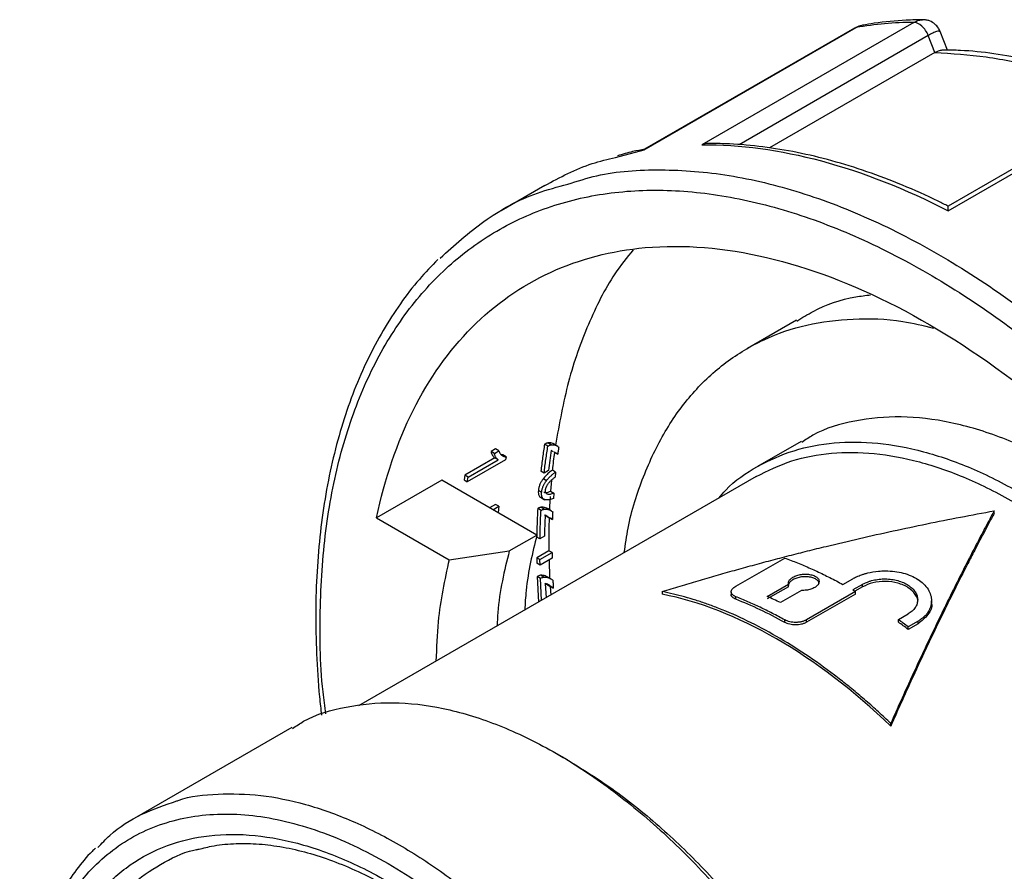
# Model space of a CAD drawing. Header units: inches. Extents: x 0 to 44, y 0 to 34.
# Tile 13 of 15: x 34 to 36.5, y 28.5 to 30.6. Entities that reach past the tile are written whole.
import ezdxf

# ---------------------------------------------------------------- set-up
doc = ezdxf.new("R2010")
doc.units = ezdxf.units.IN
doc.header["$LTSCALE"] = 4
doc.header["$MEASUREMENT"] = 0

msp = doc.modelspace()

# ---------------------------------------------------------------- linework, layer by layer
for p, q in [((35.6023, 30.307), (36.1451, 30.6203)), ((36.1407, 30.6187), (35.6034, 30.3086)), ((36.2924, 30.6335), (35.7495, 30.3201)), ((36.1613, 30.6263), (36.1393, 30.6178)), ((36.1451, 30.6203), (36.141, 30.6181)), ((36.3782, 30.5622), (36.3598, 30.6097)), ((36.3291, 30.5997), (35.8449, 30.3202)), ((36.346, 30.5562), (36.3291, 30.5997)), ((36.346, 30.5562), (35.9229, 30.312)), ((36.3797, 30.1513), (36.9225, 30.4647)), ((36.9043, 30.4658), (36.3798, 30.163)), ((35.5288, 30.2876), (35.6023, 30.307)), ((35.6023, 30.307), (35.6042, 30.3086)), ((35.3477, 30.2155), (35.2363, 30.1512)), ((35.9917, 29.8713), (35.8665, 29.799)), ((35.3559, 29.5486), (35.3474, 29.5535)), ((35.3639, 29.5519), (35.3555, 29.5568)), ((35.3814, 29.5481), (35.37, 29.5547)), ((36.004, 29.5608), (35.8926, 29.4965)), ((35.222, 29.5416), (35.2104, 29.5349)), ((35.2189, 29.53), (35.2104, 29.5349)), ((35.2189, 29.53), (35.2305, 29.5367)), ((35.2305, 29.5367), (35.222, 29.5416)), ((35.2406, 29.5266), (35.2372, 29.5272)), ((35.2491, 29.5216), (35.2406, 29.5266)), ((35.3705, 29.5342), (35.3646, 29.5376)), ((35.3805, 29.5283), (35.3721, 29.5332)), ((35.3727, 29.5327), (35.3811, 29.5278)), ((35.3805, 29.5283), (35.3776, 29.53)), ((35.2198, 29.5185), (35.1436, 29.4745)), ((35.2476, 29.5136), (35.1498, 29.4571)), ((35.1521, 29.4696), (35.2283, 29.5136)), ((35.2283, 29.5136), (35.2198, 29.5185)), ((35.2491, 29.5216), (35.2476, 29.5136)), ((35.3464, 29.4797), (35.338, 29.4846)), ((35.3579, 29.4864), (35.3464, 29.4797)), ((35.3757, 29.4824), (35.3673, 29.4873)), ((35.3757, 29.4824), (35.3743, 29.4692)), ((35.8885, 29.4708), (34.8717, 28.8838)), ((35.0845, 29.4615), (34.9175, 29.365)), ((35.3277, 29.321), (35.0845, 29.4615)), ((35.1436, 29.4745), (35.1413, 29.462)), ((35.1413, 29.462), (35.1498, 29.4571)), ((35.1521, 29.4696), (35.1436, 29.4745)), ((35.1498, 29.4571), (35.1521, 29.4696)), ((35.3522, 29.4601), (35.3438, 29.465)), ((35.3649, 29.4614), (35.3626, 29.4333)), ((35.3399, 29.4301), (35.3315, 29.4349)), ((35.3626, 29.4333), (35.3709, 29.4285)), ((35.3709, 29.4285), (35.37, 29.415)), ((35.3366, 29.418), (35.3476, 29.4116)), ((35.222, 29.3996), (35.2068, 29.3909)), ((35.2152, 29.386), (35.2304, 29.3948)), ((35.2304, 29.3948), (35.222, 29.3996)), ((35.2304, 29.3948), (35.2289, 29.3781)), ((35.3383, 29.384), (35.3299, 29.3888)), ((35.3465, 29.3872), (35.3381, 29.3921)), ((35.364, 29.3834), (35.3545, 29.3888)), ((36.4977, 29.3765), (36.4977, 29.383)), ((34.9175, 29.365), (35.1032, 29.2578)), ((35.3471, 29.3729), (35.3584, 29.3663)), ((35.3555, 29.3681), (35.3488, 29.372)), ((35.3667, 29.3615), (35.3584, 29.3663)), ((35.3591, 29.3658), (35.3674, 29.3609)), ((35.3667, 29.3615), (35.3626, 29.3639)), ((35.2571, 29.2803), (35.3277, 29.321)), ((35.3357, 29.3111), (35.3274, 29.316)), ((35.3472, 29.3178), (35.3357, 29.3111)), ((35.1032, 29.2578), (35.2571, 29.2803)), ((35.3582, 29.2809), (35.3273, 29.263)), ((35.3356, 29.2582), (35.3666, 29.2761)), ((35.3666, 29.2761), (35.3582, 29.2809)), ((35.3666, 29.2761), (35.3668, 29.2621)), ((35.3273, 29.263), (35.3275, 29.2491)), ((35.3356, 29.2582), (35.3273, 29.263)), ((35.3359, 29.2442), (35.3275, 29.2491)), ((35.3359, 29.2442), (35.3356, 29.2582)), ((35.3668, 29.2621), (35.3359, 29.2442)), ((35.3588, 29.2575), (35.3604, 29.2103)), ((35.8366, 29.1899), (35.9618, 29.2622)), ((35.3285, 29.2149), (35.3321, 29.1496)), ((35.3368, 29.2101), (35.3285, 29.2149)), ((35.3452, 29.2132), (35.3368, 29.218)), ((35.3399, 29.1541), (35.3368, 29.2101)), ((35.3636, 29.2088), (35.3542, 29.2142)), ((36.1108, 29.1946), (36.1358, 29.209)), ((35.3481, 29.1975), (35.3607, 29.1902)), ((35.3492, 29.197), (35.3513, 29.1607)), ((35.369, 29.1854), (35.3607, 29.1902)), ((35.3615, 29.1896), (35.3631, 29.1675)), ((35.3615, 29.1896), (35.3698, 29.1848)), ((35.6487, 29.1764), (35.6487, 29.1696)), ((35.825, 29.1756), (35.825, 29.1671)), ((35.9173, 29.1639), (35.9716, 29.1952)), ((35.9716, 29.1887), (35.9173, 29.1574)), ((36.005, 29.1794), (35.9507, 29.148)), ((35.9716, 29.1887), (35.9716, 29.1952)), ((36.1428, 29.1764), (36.0175, 29.1041)), ((36.1609, 29.1949), (36.1358, 29.1805)), ((36.1358, 29.1805), (36.1428, 29.1764)), ((36.1609, 29.1885), (36.1414, 29.1773)), ((36.1428, 29.17), (36.1428, 29.1764)), ((36.1609, 29.1885), (36.1609, 29.1949)), ((35.8366, 29.1568), (35.8366, 29.1633)), ((36.1428, 29.17), (36.0175, 29.0977)), ((36.3375, 29.1462), (36.3375, 29.1527)), ((35.9618, 29.0974), (35.9618, 29.1039)), ((36.0175, 29.0977), (36.0175, 29.1041)), ((36.2528, 29.1046), (36.2778, 29.119)), ((36.2528, 29.0981), (36.2528, 29.1046)), ((36.3029, 29.1006), (36.2778, 29.0861)), ((36.3029, 29.0941), (36.3029, 29.1006)), ((36.3029, 29.0941), (36.2778, 29.0796)), ((36.2778, 29.0796), (36.2778, 29.0861)), ((34.7009, 28.8284), (34.2972, 28.5954)), ((36.2333, 28.8321), (36.2333, 28.8389)), ((35.4057, 28.7458), (35.379, 28.7612))]:
    msp.add_line(p, q)
for points, knots in [([(36.3178, 30.6404), (36.3027, 30.64), (36.2597, 30.6391), (36.2075, 30.634), (36.171, 30.628), (36.161, 30.6263)], [0, 0, 0, 0, 0.283092, 0.80588, 1, 1, 1, 1]), ([(36.2924, 30.6335), (36.2966, 30.6357), (36.3044, 30.6396), (36.3115, 30.6399), (36.3147, 30.64)], [0, 0, 0, 0, 0.548677, 1, 1, 1, 1]), ([(36.3597, 30.6099), (36.3583, 30.613), (36.3551, 30.6198), (36.3463, 30.6299), (36.3352, 30.6366), (36.3242, 30.6399), (36.318, 30.6402), (36.3149, 30.6403)], [0, 0, 0, 0, 0.1959893, 0.4301273, 0.7008774, 0.8479264, 1, 1, 1, 1]), ([(36.1631, 30.6263), (36.1617, 30.6262), (36.155, 30.6256), (36.1495, 30.6227), (36.1451, 30.6203)], [0, 0, 0, 0, 0.207122, 1, 1, 1, 1]), ([(36.3291, 30.5997), (36.3256, 30.6088), (36.3197, 30.6176), (36.3062, 30.63), (36.2987, 30.6336), (36.2924, 30.6335)], [0, 0, 0, 0, 0.5, 0.5, 1, 1, 1, 1]), ([(36.359, 30.6094), (36.3591, 30.6099), (36.3596, 30.6116), (36.3562, 30.6116), (36.3503, 30.6103), (36.3413, 30.6065), (36.3332, 30.602), (36.3291, 30.5997)], [0, 0, 0, 0, 0.081073, 0.305206, 0.525404, 0.762533, 1, 1, 1, 1]), ([(36.346, 30.5562), (36.3501, 30.5584), (36.3583, 30.5625), (36.3643, 30.5629), (36.3673, 30.563)], [0, 0, 0, 0, 0.5104163, 1, 1, 1, 1]), ([(36.8671, 30.4443), (36.8627, 30.4464), (36.8281, 30.4626), (36.7634, 30.4869), (36.6734, 30.5166), (36.5845, 30.5389), (36.497, 30.5541), (36.4245, 30.562), (36.3819, 30.5623), (36.3673, 30.5624)], [0, 0, 0, 0, 0.02542, 0.202429, 0.379333, 0.556019, 0.732344, 0.908142, 1, 1, 1, 1]), ([(36.346, 30.5562), (36.3895, 30.5538), (36.4766, 30.5488), (36.6136, 30.5188), (36.7366, 30.4807), (36.8144, 30.4452), (36.8447, 30.4314)], [0, 0, 0, 0, 0.274909, 0.549818, 0.824726, 1, 1, 1, 1]), ([(35.6041, 30.3087), (35.5936, 30.3068), (35.5697, 30.3025), (35.5468, 30.2957), (35.534, 30.292)], [0, 0, 0, 0, 0.440641, 1, 1, 1, 1]), ([(35.7723, 30.3231), (35.7707, 30.3233), (35.7629, 30.324), (35.7554, 30.3218), (35.7495, 30.3201)], [0, 0, 0, 0, 0.213787, 1, 1, 1, 1]), ([(35.7495, 30.3201), (35.8472, 30.321), (35.95, 30.3071), (36.1616, 30.2504), (36.2703, 30.2076), (36.3797, 30.1513)], [0, 0, 0, 0, 0.5, 0.5, 1, 1, 1, 1]), ([(36.3801, 30.1628), (36.3717, 30.1671), (36.3326, 30.1868), (36.2632, 30.2175), (36.1722, 30.2523), (36.0821, 30.2802), (35.9932, 30.3015), (35.9059, 30.3158), (35.8322, 30.3228), (35.7884, 30.3231), (35.7723, 30.3233)], [0, 0, 0, 0, 0.040388, 0.186504, 0.332636, 0.478723, 0.624719, 0.770568, 0.916203, 1, 1, 1, 1]), ([(35.3477, 30.2155), (35.387, 30.2368), (35.444, 30.2676), (35.5088, 30.2829), (35.5288, 30.2876)], [0, 0, 0, 0, 0.691261, 1, 1, 1, 1]), ([(35.4067, 30.2192), (35.4311, 30.2271), (35.5055, 30.2511), (35.6439, 30.2598), (35.8182, 30.2466), (36.001, 30.2025), (36.1887, 30.1301), (36.3789, 30.03), (36.5686, 29.9037), (36.7553, 29.7531), (36.9361, 29.5802), (37.1086, 29.3877), (37.2701, 29.1782), (37.4184, 28.9549), (37.5513, 28.7209), (37.6669, 28.4795), (37.7635, 28.2344), (37.8398, 27.9891), (37.8946, 27.747), (37.9271, 27.5117), (37.9369, 27.2865), (37.9239, 27.0748), (37.8881, 26.8797), (37.8305, 26.7033), (37.7501, 26.551), (37.6807, 26.4508), (37.6331, 26.4101), (37.6253, 26.4034)], [0, 0, 0, 0, 0.02063, 0.06285, 0.10507, 0.147289, 0.189509, 0.231728, 0.273948, 0.316168, 0.358387, 0.400607, 0.442827, 0.485046, 0.527266, 0.569486, 0.611705, 0.653925, 0.696145, 0.738364, 0.780584, 0.822804, 0.865023, 0.907243, 0.949462, 0.991682, 1, 1, 1, 1]), ([(35.0801, 30.03), (35.1165, 30.0627), (35.1919, 30.1305), (35.3031, 30.192), (35.3805, 30.2123), (35.4067, 30.2192)], [0, 0, 0, 0, 0.381745, 0.790817, 1, 1, 1, 1]), ([(34.7878, 28.8634), (34.7853, 28.8821), (34.7724, 28.9776), (34.7713, 29.1403), (34.7855, 29.347), (34.8238, 29.5363), (34.8833, 29.7066), (34.9637, 29.8551), (35.0638, 29.9797), (35.1821, 30.0785), (35.3169, 30.1503), (35.4663, 30.1939), (35.6281, 30.2087), (35.7999, 30.1945), (35.9794, 30.1515), (36.1638, 30.0803), (36.3506, 29.982), (36.537, 29.8579), (36.7204, 29.7099), (36.898, 29.5401), (37.0674, 29.351), (37.2261, 29.1452), (37.3718, 28.9258), (37.5023, 28.6959), (37.6159, 28.4588), (37.7108, 28.218), (37.7857, 27.977), (37.8396, 27.7392), (37.8715, 27.508), (37.8812, 27.2868), (37.8684, 27.0788), (37.8333, 26.8871), (37.7764, 26.7142), (37.6986, 26.5629), (37.6009, 26.4351), (37.4849, 26.3329), (37.352, 26.2576), (37.2044, 26.2104), (37.0441, 26.1919), (36.8734, 26.2024), (36.6948, 26.2419), (36.5107, 26.309), (36.3244, 26.4061), (36.1967, 26.4829), (36.133, 26.5332), (36.1305, 26.5352)], [0, 0, 0, 0, 0.005903, 0.030125, 0.054348, 0.07857, 0.102792, 0.127014, 0.151236, 0.175458, 0.199681, 0.223903, 0.248125, 0.272347, 0.296569, 0.320792, 0.345014, 0.369236, 0.393458, 0.41768, 0.441902, 0.466125, 0.490347, 0.514569, 0.538791, 0.563013, 0.587235, 0.611458, 0.63568, 0.659902, 0.684124, 0.708346, 0.732569, 0.756791, 0.781013, 0.805235, 0.829457, 0.853679, 0.877902, 0.902124, 0.926346, 0.950568, 0.97479, 0.999013, 1, 1, 1, 1]), ([(36.3797, 30.1513), (36.3797, 30.1542), (36.3797, 30.1599), (36.3798, 30.1639), (36.38, 30.1628), (36.38, 30.1626)], [0, 0, 0, 0, 0.456558, 0.912485, 1, 1, 1, 1]), ([(34.9175, 29.365), (34.9386, 29.4658), (34.9701, 29.5581), (35.052, 29.7218), (35.1026, 29.7931), (35.2206, 29.9118), (35.288, 29.9592), (35.437, 30.0277), (35.5185, 30.049), (35.6052, 30.0568)], [0, 0, 0, 0, 0.25, 0.25, 0.5, 0.5, 0.75, 0.75, 1, 1, 1, 1]), ([(35.6052, 30.0568), (35.703, 30.0655), (35.8074, 30.0571), (36.0239, 30.0062), (36.136, 29.9639), (36.3615, 29.8476), (36.475, 29.7737), (36.6971, 29.5983), (36.8057, 29.4968), (37.0122, 29.272), (37.1101, 29.1486), (37.2896, 28.8867), (37.3712, 28.7482), (37.5138, 28.4636), (37.5748, 28.3176), (37.6727, 28.0261), (37.7096, 27.8806), (37.7335, 27.7393)], [0, 0, 0, 0, 0.125, 0.125, 0.25, 0.25, 0.375, 0.375, 0.5, 0.5, 0.625, 0.625, 0.75, 0.75, 0.875, 0.875, 1, 1, 1, 1]), ([(35.5738, 30.0514), (35.5578, 30.0313), (35.5132, 29.9753), (35.4575, 29.8621), (35.405, 29.7166), (35.3852, 29.6064), (35.3753, 29.5512)], [0, 0, 0, 0, 0.157446, 0.438297, 0.719149, 1, 1, 1, 1]), ([(35.0744, 30.0264), (35.0584, 30.0098), (35.0243, 29.9746), (34.9777, 29.9137), (34.9335, 29.8454), (34.8942, 29.7714), (34.8598, 29.6924), (34.8303, 29.6083), (34.806, 29.5196), (34.7868, 29.4265), (34.7729, 29.3294), (34.7644, 29.2286), (34.761, 29.1244), (34.7634, 29.0172), (34.7686, 28.9288), (34.7749, 28.8755), (34.7768, 28.8597)], [0, 0, 0, 0, 0.066366, 0.140732, 0.215289, 0.290048, 0.364999, 0.440116, 0.515367, 0.590718, 0.666139, 0.741603, 0.817089, 0.892581, 0.968066, 1, 1, 1, 1]), ([(35.9932, 29.8688), (36.0068, 29.8774), (36.0525, 29.9062), (36.1162, 29.9284), (36.1688, 29.9344), (36.1814, 29.9358)], [0, 0, 0, 0, 0.2431467, 0.8175241, 1, 1, 1, 1]), ([(35.5513, 29.2761), (35.5543, 29.2972), (35.5641, 29.3674), (35.5985, 29.4723), (35.6534, 29.5889), (35.7245, 29.687), (35.8094, 29.7661), (35.9074, 29.8247), (36.0167, 29.8624), (36.1361, 29.8772), (36.2453, 29.8741), (36.3162, 29.8573), (36.3424, 29.8511)], [0, 0, 0, 0, 0.047491, 0.158397, 0.269302, 0.380207, 0.491113, 0.602018, 0.712924, 0.823829, 0.934735, 1, 1, 1, 1]), ([(37.3817, 28.7176), (37.3508, 28.7727), (37.2882, 28.8841), (37.1774, 29.04), (37.0564, 29.1842), (36.9272, 29.312), (36.7927, 29.4208), (36.6557, 29.5084), (36.5191, 29.5729), (36.3857, 29.6128), (36.2581, 29.628), (36.1402, 29.6158), (36.0551, 29.592), (36.0149, 29.5646), (36.0055, 29.5582)], [0, 0, 0, 0, 0.086726, 0.175351, 0.263977, 0.352602, 0.441228, 0.529853, 0.618478, 0.707104, 0.795729, 0.884354, 0.97298, 1, 1, 1, 1]), ([(35.3474, 29.5535), (35.3465, 29.5479), (35.3447, 29.5365), (35.3423, 29.5194), (35.34, 29.5021), (35.3387, 29.4904), (35.338, 29.4846)], [0, 0, 0, 0, 0.250016, 0.5, 0.749984, 1, 1, 1, 1]), ([(35.3555, 29.5568), (35.3548, 29.5567), (35.3536, 29.5564), (35.3516, 29.5557), (35.3495, 29.5548), (35.3481, 29.5539), (35.3474, 29.5535)], [0, 0, 0, 0, 0.251924, 0.500779, 0.74925, 1, 1, 1, 1]), ([(35.3707, 29.5538), (35.3691, 29.5548), (35.3651, 29.5575), (35.3592, 29.5571), (35.3555, 29.5568)], [0, 0, 0, 0, 0.381076, 1, 1, 1, 1]), ([(35.3559, 29.5486), (35.3566, 29.549), (35.358, 29.5499), (35.3601, 29.5508), (35.3621, 29.5515), (35.3633, 29.5518), (35.3639, 29.5519)], [0, 0, 0, 0, 0.250748, 0.499218, 0.748073, 1, 1, 1, 1]), ([(35.3639, 29.5519), (35.3648, 29.5521), (35.3665, 29.5524), (35.3688, 29.5524), (35.3711, 29.5523), (35.3733, 29.5519), (35.3754, 29.5512), (35.3774, 29.5503), (35.3795, 29.5492), (35.3816, 29.5479), (35.383, 29.5469), (35.3837, 29.5464)], [0, 0, 0, 0, 0.099181, 0.199426, 0.301138, 0.404613, 0.510052, 0.620067, 0.73868, 0.865495, 1, 1, 1, 1]), ([(35.7934, 29.4159), (35.7991, 29.4227), (35.8274, 29.4566), (35.8913, 29.4989), (35.9839, 29.5407), (36.0874, 29.5604), (36.1987, 29.5597), (36.3164, 29.5378), (36.4382, 29.4955), (36.5621, 29.4333), (36.6861, 29.3524), (36.8079, 29.2541), (36.9255, 29.1401), (37.0369, 29.0123), (37.1402, 28.873), (37.2336, 28.7245), (37.3155, 28.5694), (37.3845, 28.4103), (37.4395, 28.2499), (37.4792, 28.0912), (37.5043, 27.936), (37.5074, 27.8388), (37.509, 27.7902)], [0, 0, 0, 0, 0.013251, 0.065185, 0.117119, 0.169054, 0.220988, 0.272922, 0.324856, 0.37679, 0.428724, 0.480658, 0.532593, 0.584527, 0.636461, 0.688395, 0.740329, 0.792263, 0.844198, 0.896132, 0.948066, 1, 1, 1, 1]), ([(35.2104, 29.5349), (35.2105, 29.5342), (35.2108, 29.5329), (35.2115, 29.5309), (35.2123, 29.5288), (35.2133, 29.5266), (35.2148, 29.524), (35.2167, 29.521), (35.2188, 29.5193), (35.2198, 29.5185)], [0, 0, 0, 0, 0.094731, 0.196817, 0.306513, 0.43107, 0.562219, 0.782408, 1, 1, 1, 1]), ([(35.2283, 29.5136), (35.2279, 29.5139), (35.227, 29.5146), (35.2257, 29.5158), (35.2245, 29.5173), (35.2234, 29.519), (35.2223, 29.5208), (35.2212, 29.523), (35.2199, 29.5259), (35.2193, 29.5286), (35.2189, 29.53)], [0, 0, 0, 0, 0.091687, 0.189359, 0.293147, 0.403124, 0.510833, 0.617553, 0.794001, 1, 1, 1, 1]), ([(35.2305, 29.5367), (35.2309, 29.5356), (35.2316, 29.5336), (35.2331, 29.5309), (35.2347, 29.5285), (35.2365, 29.5265), (35.2385, 29.5248), (35.2406, 29.5235), (35.2427, 29.5225), (35.2448, 29.5219), (35.2469, 29.5216), (35.2484, 29.5216), (35.2491, 29.5216)], [0, 0, 0, 0, 0.123966, 0.243, 0.35764, 0.468417, 0.575735, 0.676037, 0.767904, 0.85202, 0.929122, 1, 1, 1, 1]), ([(35.3464, 29.4797), (35.3471, 29.4856), (35.3484, 29.4972), (35.3507, 29.5145), (35.3532, 29.5316), (35.355, 29.543), (35.3559, 29.5486)], [0, 0, 0, 0, 0.250016, 0.5, 0.749984, 1, 1, 1, 1]), ([(35.8885, 29.4708), (35.9183, 29.4855), (35.978, 29.5149), (36.0803, 29.5336), (36.1899, 29.533), (36.3058, 29.5115), (36.4258, 29.4698), (36.5478, 29.4085), (36.6699, 29.3288), (36.7899, 29.232), (36.9058, 29.1197), (37.0155, 28.9939), (37.1172, 28.8567), (37.2092, 28.7104), (37.2898, 28.5577), (37.3578, 28.401), (37.412, 28.243), (37.4511, 28.0867), (37.4758, 27.9338), (37.4789, 27.838), (37.4804, 27.7902)], [0, 0, 0, 0, 0.055523, 0.11108, 0.166638, 0.222195, 0.277753, 0.33331, 0.388868, 0.444425, 0.499983, 0.55554, 0.611098, 0.666655, 0.722213, 0.77777, 0.833328, 0.888885, 0.944443, 1, 1, 1, 1]), ([(35.3673, 29.4873), (35.3657, 29.4861), (35.3627, 29.4839), (35.3583, 29.4803), (35.3542, 29.4766), (35.3504, 29.4728), (35.3469, 29.469), (35.3448, 29.4663), (35.3438, 29.465)], [0, 0, 0, 0, 0.1898198, 0.3694234, 0.5393301, 0.7003002, 0.8533893, 1, 1, 1, 1]), ([(35.3522, 29.4601), (35.3529, 29.4611), (35.3545, 29.4631), (35.357, 29.466), (35.3597, 29.4689), (35.3626, 29.4717), (35.3656, 29.4745), (35.3689, 29.4772), (35.3722, 29.4799), (35.3745, 29.4816), (35.3757, 29.4824)], [0, 0, 0, 0, 0.109434, 0.222285, 0.339201, 0.460717, 0.58726, 0.719164, 0.856682, 1, 1, 1, 1]), ([(35.3438, 29.465), (35.343, 29.4639), (35.3414, 29.4617), (35.3392, 29.4582), (35.3373, 29.4547), (35.3355, 29.4509), (35.334, 29.4471), (35.3329, 29.4431), (35.332, 29.439), (35.3317, 29.4363), (35.3315, 29.4349)], [0, 0, 0, 0, 0.113233, 0.226875, 0.342059, 0.460224, 0.583091, 0.712602, 0.850849, 1, 1, 1, 1]), ([(35.3399, 29.4301), (35.3401, 29.4313), (35.3403, 29.4337), (35.3411, 29.4374), (35.342, 29.441), (35.3432, 29.4444), (35.3447, 29.4478), (35.3463, 29.451), (35.3481, 29.4542), (35.35, 29.4572), (35.3515, 29.4591), (35.3522, 29.4601)], [0, 0, 0, 0, 0.133157, 0.257508, 0.374581, 0.485865, 0.592774, 0.696598, 0.798475, 0.899356, 1, 1, 1, 1]), ([(35.3497, 29.4357), (35.3498, 29.4365), (35.35, 29.4381), (35.3506, 29.4406), (35.3515, 29.443), (35.3525, 29.4454), (35.3537, 29.4478), (35.3551, 29.4501), (35.3567, 29.4524), (35.3583, 29.4547), (35.3601, 29.4569), (35.3621, 29.4591), (35.3643, 29.4612), (35.3667, 29.4633), (35.3691, 29.4653), (35.3717, 29.4673), (35.3735, 29.4685), (35.3743, 29.4692)], [0, 0, 0, 0, 0.067159, 0.130636, 0.191696, 0.251418, 0.31065, 0.370007, 0.429879, 0.490467, 0.55241, 0.618271, 0.688283, 0.76208, 0.839096, 0.91865, 1, 1, 1, 1]), ([(35.3315, 29.4349), (35.3314, 29.4323), (35.3312, 29.4274), (35.3331, 29.4216), (35.3354, 29.4184), (35.3373, 29.4177), (35.3376, 29.4176)], [0, 0, 0, 0, 0.330461, 0.633679, 0.946691, 1, 1, 1, 1]), ([(35.37, 29.415), (35.3684, 29.4143), (35.3653, 29.4131), (35.3609, 29.4118), (35.3571, 29.411), (35.3537, 29.4108), (35.3507, 29.4109), (35.348, 29.4116), (35.3458, 29.4126), (35.3438, 29.414), (35.3423, 29.4158), (35.3411, 29.418), (35.3403, 29.4205), (35.3399, 29.4234), (35.3397, 29.4266), (35.3399, 29.4289), (35.3399, 29.4301)], [0, 0, 0, 0, 0.10171, 0.193491, 0.276878, 0.354468, 0.427223, 0.49602, 0.561753, 0.625298, 0.687203, 0.748255, 0.809368, 0.871312, 0.934701, 1, 1, 1, 1]), ([(35.3452, 29.431), (35.346, 29.4306), (35.3477, 29.4297), (35.3534, 29.4297), (35.3587, 29.4318), (35.3626, 29.4333)], [0, 0, 0, 0, 0.166935, 0.405479, 1, 1, 1, 1]), ([(35.3709, 29.4285), (35.3692, 29.4278), (35.366, 29.4265), (35.3617, 29.4252), (35.3581, 29.4247), (35.3553, 29.4253), (35.3531, 29.4263), (35.3514, 29.4278), (35.3503, 29.4298), (35.3496, 29.4325), (35.3497, 29.4346), (35.3497, 29.4357)], [0, 0, 0, 0, 0.161843, 0.303903, 0.426359, 0.532011, 0.629997, 0.723138, 0.813699, 0.904759, 1, 1, 1, 1]), ([(35.3299, 29.3888), (35.3296, 29.3828), (35.329, 29.3708), (35.3282, 29.3526), (35.3277, 29.3344), (35.3275, 29.3221), (35.3274, 29.316)], [0, 0, 0, 0, 0.250016, 0.5, 0.749984, 1, 1, 1, 1]), ([(35.3381, 29.3921), (35.3375, 29.3919), (35.3362, 29.3917), (35.3341, 29.391), (35.332, 29.3901), (35.3306, 29.3893), (35.3299, 29.3888)], [0, 0, 0, 0, 0.252676, 0.501815, 0.750063, 1, 1, 1, 1]), ([(35.3357, 29.3111), (35.3358, 29.3173), (35.336, 29.3295), (35.3366, 29.3478), (35.3373, 29.366), (35.338, 29.378), (35.3383, 29.384)], [0, 0, 0, 0, 0.250016, 0.5, 0.749984, 1, 1, 1, 1]), ([(35.3547, 29.3883), (35.353, 29.3894), (35.3484, 29.3924), (35.3422, 29.3922), (35.3381, 29.3921)], [0, 0, 0, 0, 0.359595, 1, 1, 1, 1]), ([(35.3383, 29.384), (35.339, 29.3844), (35.3404, 29.3852), (35.3425, 29.3862), (35.3445, 29.3869), (35.3459, 29.3871), (35.3465, 29.3872)], [0, 0, 0, 0, 0.249937, 0.498185, 0.747324, 1, 1, 1, 1]), ([(35.3465, 29.3872), (35.3474, 29.3874), (35.3493, 29.3876), (35.352, 29.3876), (35.3546, 29.3872), (35.3572, 29.3866), (35.3598, 29.3856), (35.3625, 29.3843), (35.3653, 29.3826), (35.3672, 29.3812), (35.3682, 29.3805)], [0, 0, 0, 0, 0.104912, 0.212748, 0.324161, 0.439726, 0.560287, 0.692554, 0.839088, 1, 1, 1, 1]), ([(35.6487, 29.1764), (35.6639, 29.1811), (35.6945, 29.1905), (35.7404, 29.2042), (35.7866, 29.2176), (35.833, 29.2308), (35.8796, 29.2436), (35.9263, 29.2562), (35.9733, 29.2685), (36.0205, 29.2805), (36.0805, 29.2953), (36.1534, 29.3126), (36.2392, 29.3318), (36.3252, 29.3499), (36.4114, 29.3671), (36.4689, 29.3777), (36.4977, 29.383)], [0, 0, 0, 0, 0.054297, 0.108762, 0.1634, 0.218214, 0.273208, 0.328387, 0.383754, 0.439314, 0.49507, 0.595676, 0.69645, 0.797413, 0.89859, 1, 1, 1, 1]), ([(36.4977, 29.383), (36.4927, 29.3737), (36.4828, 29.3552), (36.4678, 29.3269), (36.4529, 29.2985), (36.438, 29.2697), (36.4231, 29.2406), (36.4083, 29.2112), (36.3934, 29.1815), (36.3786, 29.1515), (36.3599, 29.1133), (36.3374, 29.0664), (36.311, 29.0106), (36.2849, 28.9541), (36.259, 28.897), (36.2418, 28.8582), (36.2333, 28.8389)], [0, 0, 0, 0, 0.056365, 0.112656, 0.168876, 0.22503, 0.281121, 0.337153, 0.39313, 0.449055, 0.504934, 0.605145, 0.704734, 0.803723, 0.902137, 1, 1, 1, 1]), ([(36.4977, 29.3765), (36.493, 29.3677), (36.4838, 29.3507), (36.4708, 29.326), (36.4589, 29.3035), (36.4484, 29.2832), (36.439, 29.2652), (36.4215, 29.2309), (36.3965, 29.1815), (36.3647, 29.1167), (36.3354, 29.0558), (36.308, 28.9975), (36.2819, 28.9408), (36.2571, 28.8861), (36.2411, 28.8498), (36.2333, 28.8321)], [0, 0, 0, 0, 0.05394, 0.10318, 0.147718, 0.187556, 0.222692, 0.253128, 0.386256, 0.504994, 0.613807, 0.717713, 0.816714, 0.910809, 1, 1, 1, 1]), ([(35.3591, 29.3658), (35.3589, 29.3588), (35.3585, 29.3448), (35.3581, 29.3236), (35.358, 29.3023), (35.3582, 29.288), (35.3582, 29.2809)], [0, 0, 0, 0, 0.2500206, 0.5, 0.7499794, 1, 1, 1, 1]), ([(35.3277, 29.321), (35.3165, 29.2751), (35.3018, 29.2144), (35.2976, 29.1458), (35.2966, 29.1291)], [0, 0, 0, 0, 0.756524, 1, 1, 1, 1]), ([(35.2571, 29.2803), (35.2446, 29.2297), (35.2296, 29.169), (35.2263, 29.0998), (35.2258, 29.0882)], [0, 0, 0, 0, 0.832816, 1, 1, 1, 1]), ([(35.1032, 29.2578), (35.0919, 29.2064), (35.074, 29.1247), (35.0708, 29.0323), (35.0696, 28.9981)], [0, 0, 0, 0, 0.629419, 1, 1, 1, 1]), ([(35.9618, 29.2622), (35.9673, 29.2602), (35.9782, 29.2562), (35.9947, 29.2498), (36.0112, 29.2429), (36.0277, 29.2358), (36.0443, 29.2283), (36.0608, 29.2204), (36.0775, 29.2121), (36.0941, 29.2036), (36.1052, 29.1976), (36.1108, 29.1946)], [0, 0, 0, 0, 0.111273, 0.222425, 0.333489, 0.444502, 0.555498, 0.666511, 0.777575, 0.888727, 1, 1, 1, 1]), ([(36.1358, 29.209), (36.1374, 29.2099), (36.1406, 29.2117), (36.146, 29.2143), (36.1521, 29.2169), (36.1588, 29.2195), (36.1662, 29.2219), (36.1801, 29.2257), (36.198, 29.2286), (36.2216, 29.2298), (36.2431, 29.2284), (36.2653, 29.2241), (36.2854, 29.2172), (36.2975, 29.2108), (36.3081, 29.2039), (36.318, 29.1961), (36.3291, 29.1826), (36.336, 29.1677), (36.3383, 29.1522), (36.3358, 29.1373), (36.33, 29.1255), (36.3236, 29.1171), (36.3175, 29.1109), (36.3107, 29.1054), (36.3054, 29.1022), (36.3029, 29.1006)], [0, 0, 0, 0, 0.017624, 0.036541, 0.056753, 0.078258, 0.101057, 0.12515, 0.201763, 0.250071, 0.315725, 0.374751, 0.437215, 0.49941, 0.499978, 0.558676, 0.62497, 0.688372, 0.749962, 0.817263, 0.874921, 0.907086, 0.93865, 0.96962, 1, 1, 1, 1]), ([(35.3546, 29.2135), (35.3528, 29.2147), (35.3477, 29.2181), (35.3411, 29.2181), (35.3368, 29.218)], [0, 0, 0, 0, 0.3596001, 1, 1, 1, 1]), ([(35.3452, 29.2132), (35.3462, 29.2133), (35.3482, 29.2135), (35.351, 29.2134), (35.3537, 29.2129), (35.3563, 29.2122), (35.3588, 29.2113), (35.3613, 29.2101), (35.3638, 29.2087), (35.3663, 29.2072), (35.3679, 29.206), (35.3687, 29.2054)], [0, 0, 0, 0, 0.108754, 0.216706, 0.32412, 0.431069, 0.537512, 0.647161, 0.761639, 0.879674, 1, 1, 1, 1]), ([(35.9716, 29.1952), (35.9714, 29.1959), (35.9711, 29.1972), (35.9712, 29.1993), (35.9717, 29.2018), (35.9731, 29.2046), (35.9763, 29.2087), (35.9824, 29.2134), (35.9927, 29.2178), (36.0045, 29.2205), (36.017, 29.2212), (36.0287, 29.22), (36.0388, 29.2167), (36.0462, 29.2117), (36.05, 29.2056), (36.0501, 29.1989), (36.0464, 29.1923), (36.0391, 29.1865), (36.0307, 29.1829), (36.0231, 29.1809), (36.0171, 29.1798), (36.011, 29.1793), (36.007, 29.1793), (36.005, 29.1794)], [0, 0, 0, 0, 0.020529, 0.040979, 0.061567, 0.093565, 0.125175, 0.187418, 0.249669, 0.313022, 0.374361, 0.437764, 0.500022, 0.562249, 0.625647, 0.686983, 0.750335, 0.812576, 0.874854, 0.906467, 0.938469, 0.969272, 1, 1, 1, 1]), ([(36.0495, 29.1956), (36.0495, 29.1967), (36.0498, 29.2001), (36.046, 29.2053), (36.0388, 29.2102), (36.0287, 29.2135), (36.017, 29.2148), (36.0045, 29.214), (35.9927, 29.2113), (35.9824, 29.2069), (35.9752, 29.2013), (35.9714, 29.1959), (35.9716, 29.1927), (35.9716, 29.1916)], [0, 0, 0, 0, 0.050645, 0.151492, 0.250478, 0.349511, 0.450367, 0.54794, 0.648715, 0.747706, 0.846748, 0.947603, 1, 1, 1, 1]), ([(36.1609, 29.1949), (36.1622, 29.1956), (36.1647, 29.1971), (36.1689, 29.199), (36.174, 29.2012), (36.1803, 29.2033), (36.1902, 29.206), (36.2033, 29.2083), (36.2194, 29.2091), (36.2356, 29.2079), (36.2513, 29.2048), (36.2657, 29.1997), (36.2783, 29.193), (36.2885, 29.1849), (36.2963, 29.1755), (36.3009, 29.1654), (36.3026, 29.1551), (36.3009, 29.1448), (36.2971, 29.1367), (36.2923, 29.1306), (36.2881, 29.1263), (36.2833, 29.1224), (36.2796, 29.1202), (36.2778, 29.119)], [0, 0, 0, 0, 0.020366, 0.040892, 0.061662, 0.093606, 0.125131, 0.188517, 0.250078, 0.311664, 0.375052, 0.438434, 0.49999, 0.56158, 0.624976, 0.688373, 0.749959, 0.811529, 0.874912, 0.906425, 0.938364, 0.969408, 1, 1, 1, 1]), ([(36.302, 29.1486), (36.302, 29.1486), (36.3041, 29.1552), (36.2968, 29.1696), (36.2797, 29.1873), (36.2518, 29.1993), (36.2196, 29.2036), (36.1865, 29.2003), (36.1694, 29.1924), (36.1609, 29.1885)], [0, 0, 0, 0, 0.0004753, 0.1670936, 0.3337121, 0.5002601, 0.666855, 0.8334142, 1, 1, 1, 1]), ([(35.369, 29.1854), (35.3673, 29.1867), (35.3642, 29.1892), (35.3596, 29.1925), (35.355, 29.1956), (35.3512, 29.1965), (35.3492, 29.197)], [0, 0, 0, 0, 0.279275, 0.50003, 0.735846, 1, 1, 1, 1]), ([(36.2333, 28.8389), (36.228, 28.8439), (36.2175, 28.8538), (36.2017, 28.8684), (36.1858, 28.8827), (36.1698, 28.8968), (36.1538, 28.9105), (36.1377, 28.924), (36.1215, 28.9371), (36.1053, 28.95), (36.07, 28.9772), (36.0153, 29.0164), (35.941, 29.0627), (35.8666, 29.1022), (35.8076, 29.1282), (35.7636, 29.1446), (35.7345, 29.1544), (35.7057, 29.1629), (35.677, 29.1704), (35.6581, 29.1744), (35.6487, 29.1764)], [0, 0, 0, 0, 0.027819, 0.055609, 0.083377, 0.111134, 0.138886, 0.166644, 0.194415, 0.222209, 0.250033, 0.375005, 0.500004, 0.624976, 0.749974, 0.800026, 0.850004, 0.899958, 0.94994, 1, 1, 1, 1]), ([(35.8366, 29.1633), (35.8357, 29.1637), (35.8339, 29.1644), (35.8316, 29.1657), (35.8297, 29.1671), (35.8274, 29.1691), (35.8256, 29.1719), (35.825, 29.1743), (35.825, 29.1768), (35.8256, 29.1795), (35.828, 29.1833), (35.8316, 29.1868), (35.8349, 29.1889), (35.8366, 29.1899)], [0, 0, 0, 0, 0.06256, 0.125129, 0.187706, 0.250292, 0.375962, 0.500449, 0.50225, 0.634707, 0.76174, 0.883462, 1, 1, 1, 1]), ([(36.2333, 28.8321), (36.1392, 28.9223), (36.0401, 28.9979), (35.8419, 29.1123), (35.7428, 29.1511), (35.6487, 29.1696)], [0, 0, 0, 0, 0.5, 0.5, 1, 1, 1, 1]), ([(35.8366, 29.1568), (35.8335, 29.1585), (35.8273, 29.1618), (35.824, 29.1665), (35.825, 29.169), (35.8251, 29.169)], [0, 0, 0, 0, 0.4980783, 0.9964302, 1, 1, 1, 1]), ([(35.9618, 29.1039), (35.9566, 29.1067), (35.9461, 29.1125), (35.9304, 29.1207), (35.9147, 29.1286), (35.899, 29.1362), (35.8834, 29.1434), (35.8677, 29.1504), (35.8521, 29.1571), (35.8418, 29.1612), (35.8366, 29.1633)], [0, 0, 0, 0, 0.125122, 0.250139, 0.375087, 0.5, 0.624913, 0.749861, 0.874878, 1, 1, 1, 1]), ([(36.3375, 29.1462), (36.3375, 29.1462), (36.3404, 29.1364), (36.3307, 29.1158), (36.3121, 29.1013), (36.3029, 29.0941)], [0, 0, 0, 0, 0.0003673, 0.5002838, 1, 1, 1, 1]), ([(36.0175, 29.1041), (36.0166, 29.1036), (36.0147, 29.1026), (36.0116, 29.1013), (36.0083, 29.1001), (36.0048, 29.0992), (36.0011, 29.0984), (35.9974, 29.0979), (35.9935, 29.0975), (35.9885, 29.0974), (35.9822, 29.0978), (35.9748, 29.099), (35.9678, 29.101), (35.9638, 29.1029), (35.9618, 29.1039)], [0, 0, 0, 0, 0.0625353, 0.1250706, 0.1876059, 0.2501412, 0.3126765, 0.3752119, 0.4377473, 0.5002827, 0.6205749, 0.7439559, 0.8704297, 1, 1, 1, 1]), ([(36.0175, 29.0977), (36.0166, 29.0972), (36.0147, 29.0961), (36.0116, 29.0948), (36.0083, 29.0937), (36.0036, 29.0924), (35.9974, 29.0913), (35.9897, 29.0909), (35.9819, 29.0913), (35.9745, 29.0926), (35.9676, 29.0946), (35.9638, 29.0965), (35.9618, 29.0974)], [0, 0, 0, 0, 0.062919, 0.12519, 0.187422, 0.250225, 0.375172, 0.500151, 0.625097, 0.750075, 0.875024, 1, 1, 1, 1]), ([(34.7024, 28.8258), (34.7118, 28.8322), (34.7524, 28.8599), (34.8384, 28.884), (34.9578, 28.8965), (35.0871, 28.8812), (35.2222, 28.8408), (35.3606, 28.7755), (35.4994, 28.6869), (35.6356, 28.5767), (35.7666, 28.4472), (35.8894, 28.3013), (36.0016, 28.1418), (36.1008, 27.9721), (36.1849, 27.7958), (36.2524, 27.6165), (36.3012, 27.4382), (36.3322, 27.2635), (36.3361, 27.1546), (36.338, 27.1001)], [0, 0, 0, 0, 0.01846, 0.079807, 0.141153, 0.202499, 0.263845, 0.325191, 0.386538, 0.447884, 0.50923, 0.570576, 0.631923, 0.693269, 0.754615, 0.815961, 0.877308, 0.938654, 1, 1, 1, 1]), ([(35.4056, 28.7459), (35.4462, 28.7206), (35.5275, 28.6701), (35.6475, 28.5723), (35.7633, 28.4603), (35.8731, 28.3344), (35.9748, 28.1972), (36.0668, 28.0509), (36.1474, 27.8982), (36.2154, 27.7415), (36.2695, 27.5835), (36.3086, 27.4271), (36.3334, 27.2743), (36.3365, 27.1785), (36.338, 27.1306)], [0, 0, 0, 0, 0.083238, 0.16658, 0.249922, 0.333264, 0.416606, 0.499948, 0.58329, 0.666632, 0.749974, 0.833316, 0.916658, 1, 1, 1, 1]), ([(34.4069, 28.6405), (34.408, 28.6409), (34.4399, 28.6533), (34.5114, 28.6597), (34.6201, 28.658), (34.7355, 28.6344), (34.8544, 28.5921), (34.9753, 28.5311), (35.0962, 28.4525), (35.2152, 28.3576), (35.3303, 28.2477), (35.4399, 28.1248), (35.542, 27.9907), (35.6352, 27.8475), (35.7179, 27.6975), (35.7888, 27.5432), (35.8468, 27.3869), (35.891, 27.2312), (35.9206, 27.0784), (35.9353, 26.9311), (35.9347, 26.7916), (35.9188, 26.6621), (35.8882, 26.5444), (35.8424, 26.4415), (35.7951, 26.3662), (35.7587, 26.3323), (35.7468, 26.3212)], [0, 0, 0, 0, 0.001535, 0.045937, 0.090339, 0.134742, 0.179144, 0.223547, 0.267949, 0.312352, 0.356754, 0.401157, 0.445559, 0.489962, 0.534364, 0.578767, 0.623169, 0.667572, 0.711974, 0.756377, 0.800779, 0.845182, 0.889584, 0.933986, 0.978389, 1, 1, 1, 1]), ([(34.2045, 28.521), (34.2143, 28.5316), (34.2473, 28.567), (34.3144, 28.6091), (34.3764, 28.6302), (34.4069, 28.6405)], [0, 0, 0, 0, 0.1786873, 0.5965645, 1, 1, 1, 1]), ([(34.864, 26.3819), (34.805, 26.4221), (34.7465, 26.4684), (34.6327, 26.572), (34.5774, 26.6291), (34.4719, 26.7521), (34.4217, 26.818), (34.3283, 26.9559), (34.2851, 27.0281), (34.2072, 27.176), (34.1725, 27.2518), (34.113, 27.4044), (34.0881, 27.4811), (34.049, 27.6328), (34.0347, 27.7077), (34.0175, 27.8529), (34.0145, 27.9232), (34.0199, 28.0567), (34.0282, 28.1199), (34.0558, 28.2369), (34.0751, 28.2907), (34.1241, 28.3869), (34.1538, 28.4294), (34.2223, 28.5013), (34.2612, 28.5309), (34.3467, 28.5759), (34.3935, 28.5915), (34.493, 28.6081), (34.5458, 28.6091), (34.6557, 28.5966), (34.7128, 28.583), (34.8291, 28.5418), (34.8883, 28.5142), (35.0067, 28.4458), (35.0659, 28.4051), (35.1821, 28.3121), (35.2392, 28.2597), (35.3491, 28.1454), (35.4019, 28.0834), (35.5015, 27.9518), (35.5482, 27.8824), (35.6338, 27.7385), (35.6727, 27.664), (35.7412, 27.513), (35.7708, 27.4363), (35.8198, 27.2836), (35.8391, 27.2075), (35.8668, 27.0585), (35.8751, 26.9857), (35.8804, 26.8461), (35.8774, 26.7792), (35.8602, 26.6539), (35.846, 26.5954), (35.8069, 26.4889), (35.782, 26.4409), (35.7224, 26.3571), (35.6877, 26.3213), (35.6098, 26.2633), (35.5666, 26.2411), (35.4732, 26.211), (35.423, 26.2031), (35.3175, 26.2019), (35.2622, 26.2086), (35.1484, 26.2364), (35.09, 26.2575), (35.031, 26.2855)], [0, 0, 0, 0, 0.03125, 0.03125, 0.0625, 0.0625, 0.09375, 0.09375, 0.125, 0.125, 0.15625, 0.15625, 0.1875, 0.1875, 0.21875, 0.21875, 0.25, 0.25, 0.28125, 0.28125, 0.3125, 0.3125, 0.34375, 0.34375, 0.375, 0.375, 0.40625, 0.40625, 0.4375, 0.4375, 0.46875, 0.46875, 0.5, 0.5, 0.53125, 0.53125, 0.5625, 0.5625, 0.59375, 0.59375, 0.625, 0.625, 0.65625, 0.65625, 0.6875, 0.6875, 0.71875, 0.71875, 0.75, 0.75, 0.78125, 0.78125, 0.8125, 0.8125, 0.84375, 0.84375, 0.875, 0.875, 0.90625, 0.90625, 0.9375, 0.9375, 0.96875, 0.96875, 1, 1, 1, 1]), ([(34.0566, 27.9189), (34.0567, 27.9252), (34.0567, 27.9378), (34.0572, 27.9565), (34.0579, 27.975), (34.059, 27.9932), (34.0603, 28.0113), (34.062, 28.0292), (34.064, 28.0469), (34.0685, 28.0818), (34.0775, 28.1325), (34.0942, 28.1961), (34.1156, 28.2555), (34.15, 28.3284), (34.2041, 28.4074), (34.285, 28.4804), (34.3803, 28.5302), (34.4878, 28.5556), (34.6053, 28.556), (34.7302, 28.5316), (34.8598, 28.4827), (34.9913, 28.4105), (35.1219, 28.3166), (35.2487, 28.2029), (35.3689, 28.0719), (35.4801, 27.9265), (35.5797, 27.7697), (35.6656, 27.6051), (35.736, 27.4362), (35.7893, 27.2665), (35.8244, 27.0999), (35.8405, 26.9398), (35.8372, 26.7898), (35.8147, 26.6531), (35.7735, 26.5327), (35.7143, 26.4312), (35.6386, 26.3507), (35.5479, 26.2931), (35.4442, 26.2595), (35.3488, 26.2521), (35.2684, 26.2588), (35.2063, 26.2699), (35.1428, 26.2872), (35.0912, 26.306), (35.0522, 26.3225), (35.0261, 26.3344), (34.9999, 26.3473), (34.9737, 26.361), (34.9562, 26.371), (34.9475, 26.3759)], [0, 0, 0, 0, 0.0039134, 0.007823, 0.01173, 0.0156358, 0.0195418, 0.0234491, 0.0273593, 0.0312735, 0.0469051, 0.0625404, 0.078172, 0.0938072, 0.1250528, 0.1562985, 0.1875441, 0.2187897, 0.2500353, 0.281281, 0.3125266, 0.3437722, 0.3750178, 0.4062635, 0.4375091, 0.4687547, 0.5000003, 0.531246, 0.5624916, 0.5937372, 0.6249828, 0.6562285, 0.6874741, 0.7187197, 0.7499653, 0.781211, 0.8124566, 0.8437022, 0.8749478, 0.9061935, 0.9218251, 0.9374603, 0.9530919, 0.9687272, 0.9749866, 0.9812382, 0.9874873, 0.9937394, 1, 1, 1, 1]), ([(34.198, 28.5187), (34.1953, 28.5162), (34.1776, 28.5003), (34.1492, 28.4651), (34.1133, 28.413), (34.0824, 28.3549), (34.0564, 28.2918), (34.0355, 28.2238), (34.0198, 28.1514), (34.0094, 28.0749), (34.0043, 27.9948), (34.0047, 27.9116), (34.0104, 27.8257), (34.0214, 27.7377), (34.0376, 27.648), (34.059, 27.5571), (34.0854, 27.4655), (34.1166, 27.3737), (34.1524, 27.2821), (34.1927, 27.1913), (34.2373, 27.1018), (34.2859, 27.014), (34.3382, 26.9284), (34.3939, 26.8454), (34.4528, 26.7656), (34.5146, 26.6894), (34.5788, 26.6171), (34.6453, 26.5491), (34.7136, 26.486), (34.7827, 26.428), (34.8295, 26.3941), (34.8525, 26.3773)], [0, 0, 0, 0, 0.006253, 0.040979, 0.075859, 0.110926, 0.14618, 0.181595, 0.217131, 0.25275, 0.288415, 0.324102, 0.359788, 0.395463, 0.431123, 0.466765, 0.50239, 0.538, 0.573597, 0.609185, 0.644765, 0.680342, 0.715919, 0.751498, 0.787082, 0.822676, 0.858281, 0.893902, 0.929541, 0.965202, 1, 1, 1, 1]), ([(34.4574, 28.5153), (34.4698, 28.5186), (34.4996, 28.5267), (34.5506, 28.5318), (34.6091, 28.5316), (34.67, 28.5246), (34.7327, 28.511), (34.7968, 28.4909), (34.8621, 28.4644), (34.9152, 28.4382), (34.9465, 28.4205), (34.9556, 28.4153)], [0, 0, 0, 0, 0.088895, 0.213996, 0.338111, 0.461347, 0.583916, 0.706042, 0.827911, 0.949658, 1, 1, 1, 1]), ([(34.2813, 28.4119), (34.2844, 28.4155), (34.3081, 28.4436), (34.3646, 28.4785), (34.423, 28.51), (34.4591, 28.5165), (34.4637, 28.5173)], [0, 0, 0, 0, 0.064795, 0.500432, 0.936069, 1, 1, 1, 1])]:
    msp.add_open_spline(points, degree=3, knots=knots)
for points in [[(36.2924, 30.6335), (36.2418, 30.6331), (36.1926, 30.6287), (36.1451, 30.6203)], [(35.3646, 29.5376), (35.3634, 29.5292), (35.361, 29.5122), (35.3589, 29.495), (35.3579, 29.4864)], [(35.3727, 29.5327), (35.3717, 29.5252), (35.3697, 29.5102), (35.3681, 29.4949), (35.3673, 29.4873)], [(35.3721, 29.5332), (35.3723, 29.533), (35.3725, 29.5329), (35.3727, 29.5327)], [(35.3811, 29.5278), (35.3809, 29.528), (35.3807, 29.5281), (35.3805, 29.5283)], [(35.3837, 29.5464), (35.3833, 29.5433), (35.3824, 29.5371), (35.3815, 29.5309), (35.3811, 29.5278)], [(35.3616, 29.4198), (35.3613, 29.4141), (35.3606, 29.4027), (35.3601, 29.3911), (35.3598, 29.3854)], [(35.3682, 29.3805), (35.368, 29.3773), (35.3678, 29.3708), (35.3675, 29.3642), (35.3674, 29.3609)], [(35.3488, 29.372), (35.3485, 29.363), (35.3477, 29.3451), (35.3474, 29.3269), (35.3472, 29.3178)], [(35.3584, 29.3663), (35.3586, 29.3661), (35.3588, 29.3659), (35.3591, 29.3658)], [(35.3674, 29.3609), (35.3672, 29.3611), (35.367, 29.3613), (35.3667, 29.3615)], [(35.3368, 29.218), (35.3342, 29.2177), (35.3314, 29.2167), (35.3285, 29.2149)], [(35.3368, 29.2101), (35.3397, 29.2118), (35.3425, 29.2129), (35.3452, 29.2132)], [(35.3687, 29.2054), (35.3689, 29.202), (35.3692, 29.1951), (35.3696, 29.1882), (35.3698, 29.1848)], [(35.3607, 29.1902), (35.3609, 29.19), (35.3612, 29.1898), (35.3615, 29.1896)], [(35.3698, 29.1848), (35.3696, 29.185), (35.3693, 29.1852), (35.369, 29.1854)], [(35.9618, 29.0974), (35.9199, 29.1206), (35.878, 29.1404), (35.8366, 29.1568)], [(35.9507, 29.148), (35.9396, 29.1535), (35.9284, 29.1588), (35.9173, 29.1639)], [(36.2778, 29.0861), (36.2736, 29.0892), (36.2653, 29.0955), (36.2569, 29.1016), (36.2528, 29.1046)], [(36.2778, 29.0796), (36.2695, 29.0859), (36.2611, 29.0921), (36.2528, 29.0981)]]:
    msp.add_open_spline(points, degree=3)

doc.saveas('drawing.dxf')
